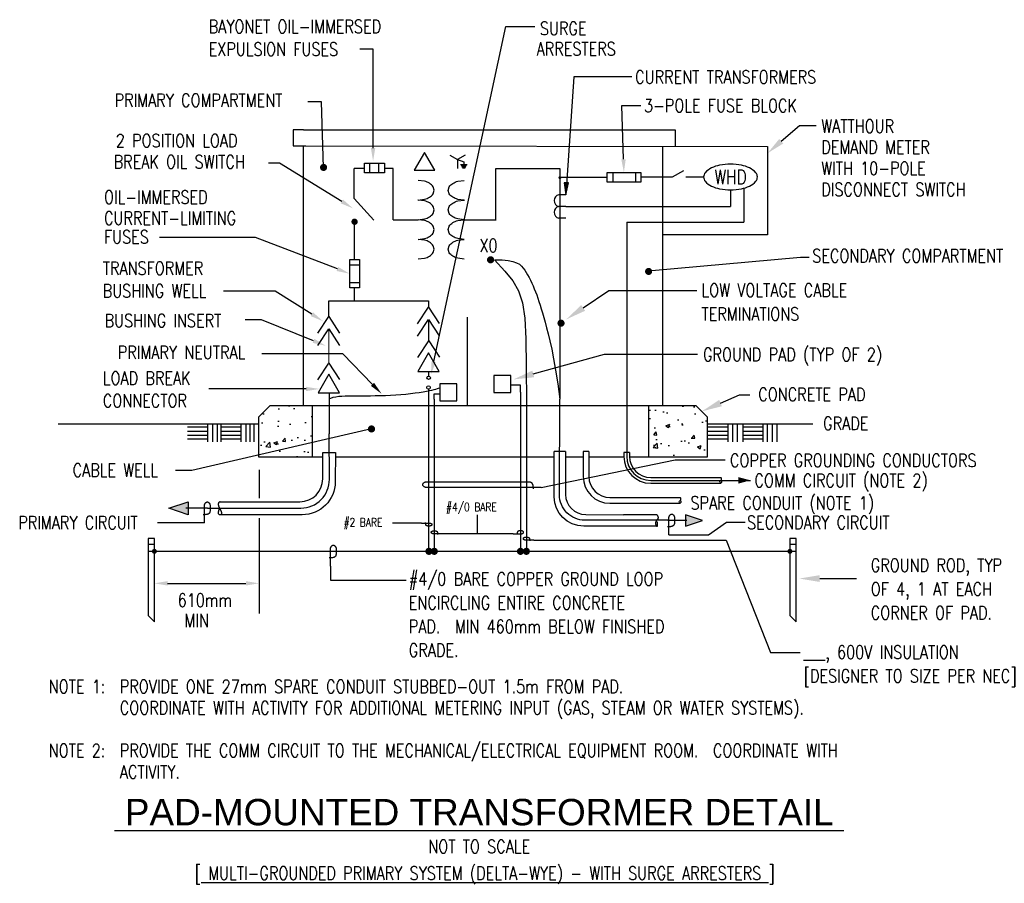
# Model space of a CAD drawing. Extents: x 12 to 249, y -28 to 179.
import ezdxf
from ezdxf.enums import TextEntityAlignment as Align

# ---------------------------------------------------------------- set-up
doc = ezdxf.new("R2010")
doc.units = 0
doc.header["$LTSCALE"] = 25.4
doc.header["$MEASUREMENT"] = 0
doc.layers.get('0').update_dxf_attribs({"color": 2, "linetype": 'CONTINUOUS'})
doc.layers.add('E-DETL', color=2, linetype='CONTINUOUS')
doc.layers.add('E-DETL-TEXT', color=3, linetype='CONTINUOUS')
doc.styles.add('ROMAND', font='swiss.ttf', dxfattribs={"width": 0.8})
doc.styles.add('ROMANS', font='romans.shx', dxfattribs={"width": 0.8})
doc.styles.get("Standard").update_dxf_attribs({"font": 'romans.shx', "width": 0.8, "height": 3})

# ---------------------------------------------------------------- blocks, each defined once
blk = doc.blocks.new('TELEOUT')
blk.add_lwpolyline([(0, 0), (-0.1015, -0.1758), (0.1015, -0.1758)], close=True)
blk = doc.blocks.new('HOMERUN')
blk.add_solid([(0, 0), (0.1153, 0.031), (0.1153, -0.031)])
blk = doc.blocks.new('loop')
at = {"color": 0, "linetype": 'Continuous'}
blk.add_lwpolyline([(-1.119, 0), (-1.115, 0), (-0.947, 0), (-0.809, 0), (-0.694, 0), (-0.6, 0), (-0.523, 0), (-0.456, 0), (-0.397, 0), (-0.341, 0), (-0.288, 0), (-0.238, 0), (-0.189, 0), (-0.142, 0), (-0.097, 0), (-0.053, 0), (-0.01, 0), (0.033, 0), (0.074, 0), (0.114, -0.001), (0.153, -0.003), (0.19, -0.006), (0.226, -0.011), (0.259, -0.017), (0.289, -0.025), (0.317, -0.036), (0.343, -0.048), (0.365, -0.063), (0.386, -0.079), (0.403, -0.095), (0.419, -0.113), (0.432, -0.131), (0.442, -0.15), (0.45, -0.168), (0.456, -0.186), (0.46, -0.204), (0.461, -0.223), (0.46, -0.241), (0.456, -0.259), (0.45, -0.277), (0.442, -0.295), (0.432, -0.313), (0.419, -0.331), (0.404, -0.348), (0.387, -0.365), (0.367, -0.38), (0.345, -0.394), (0.32, -0.406), (0.293, -0.416), (0.264, -0.425), (0.232, -0.431), (0.198, -0.435), (0.162, -0.438), (0.124, -0.44), (0.086, -0.441), (0.045, -0.441), (0.004, -0.441), (-0.038, -0.441), (-0.08, -0.441), (-0.122, -0.44), (-0.163, -0.438), (-0.202, -0.435), (-0.24, -0.43), (-0.275, -0.424), (-0.307, -0.416), (-0.336, -0.405), (-0.362, -0.392), (-0.384, -0.377), (-0.404, -0.359), (-0.421, -0.339), (-0.436, -0.316), (-0.45, -0.292), (-0.461, -0.264), (-0.471, -0.235), (-0.48, -0.202), (-0.488, -0.166), (-0.494, -0.125), (-0.499, -0.08), (-0.502, -0.03), (-0.505, 0.027), (-0.505, 0.09)], dxfattribs=at)

msp = doc.modelspace()

# ---------------------------------------------------------------- hatches: boundary and pattern name
at = {"layer": 'E-DETL'}
h = msp.add_hatch(dxfattribs=at)
h.set_pattern_fill('AR-CONC', color=256, scale=1.27, style=0)
h.paths.add_polyline_path([(177.5, 83.84), (174.76, 86.58), (163.27, 86.58), (163.27, 74.24), (177.5, 74.24)])
h.paths.add_polyline_path([(82.41, 86.58), (72.23, 86.58), (69.49, 83.84), (69.49, 74.24), (82.41, 74.24)])

# ---------------------------------------------------------------- linework, layer by layer
for p, q in [((80.83, 149.07), (191.95, 148.98)), ((191.95, 148.98), (191.95, 127.66)), ((94.99, 144.95), (99.75, 144.95)), ((94.99, 142.58), (94.99, 144.95)), ((96.22, 142.58), (96.22, 144.95)), ((98.39, 142.58), (98.39, 144.95)), ((99.75, 144.95), (99.75, 142.58)), ((115.52, 146.86), (117.38, 145.79)), ((119.23, 146.86), (117.38, 145.79)), ((117.38, 145.79), (118.86, 145.25)), ((117.38, 145.79), (117.38, 143.64)), ((118.04, 144.64), (119.67, 144.64)), ((118.86, 145.25), (118.86, 144.64)), ((92.51, 136.46), (92.51, 143.68)), ((99.75, 142.58), (94.99, 142.58)), ((118.21, 144.36), (119.5, 144.36)), ((118.38, 144.07), (119.33, 144.07)), ((118.55, 143.78), (119.16, 143.78)), ((141.99, 143.68), (141.99, 120.95)), ((154.71, 142.7), (154.71, 140.34)), ((160.22, 142.7), (160.22, 140.34)), ((169.08, 141.62), (171.83, 143.21)), ((153.34, 141.45), (141.99, 141.45)), ((183.05, 138.51), (183.05, 134.51)), ((186.27, 138.91), (186.27, 130.72)), ((97.25, 131.25), (92.51, 136.46)), ((143.39, 137.33), (141.7, 137.33)), ((143.39, 134.51), (141.7, 134.51)), ((143.39, 134.51), (183.05, 134.51)), ((92.59, 121.78), (92.59, 130.45)), ((101.89, 131.33), (107.86, 131.33)), ((109.42, 131.14), (107.86, 131.33)), ((143.39, 131.7), (141.7, 131.7)), ((158.06, 130.72), (158.06, 74.38)), ((158.06, 130.72), (186.27, 130.72)), ((111.75, 128.97), (111.5, 129.8)), ((111.5, 128.13), (111.75, 128.97)), ((107.86, 126.6), (109.42, 126.79)), ((191.95, 127.66), (166.7, 127.66)), ((91.41, 114.91), (91.41, 121.78)), ((91.41, 121.78), (93.78, 121.78)), ((93.78, 121.78), (93.78, 114.91)), ((141.99, 120.95), (142.01, 102.4)), ((93.78, 120.41), (91.41, 120.41)), ((93.78, 116.13), (91.41, 116.13)), ((93.78, 114.91), (91.41, 114.91)), ((86.37, 108.03), (86.37, 111.84)), ((142.01, 102.4), (142.01, 89.1)), ((86.46, 89.62), (86.46, 79.85)), ((69.49, 83.84), (72.23, 86.58)), ((174.76, 86.58), (72.23, 86.58)), ((82.41, 86.58), (82.41, 74.24)), ((133.93, 87.37), (133.93, 51.54)), ((163.27, 86.58), (163.27, 74.24)), ((174.76, 86.58), (177.5, 83.84)), ((69.49, 83.84), (69.49, 74.24)), ((177.5, 74.24), (177.5, 83.84)), ((21.25, 82.25), (69.49, 82.25)), ((177.5, 82.25), (202.85, 82.25)), ((69.49, 74.24), (84.92, 74.24)), ((87.97, 74.24), (140.6, 74.24)), ((143.33, 74.24), (147.59, 74.24)), ((148.96, 75.6), (147.59, 75.6)), ((147.59, 75.6), (147.59, 69.56)), ((148.96, 75.6), (148.96, 69.56)), ((148.96, 74.24), (157.38, 74.24)), ((157.38, 75.35), (157.38, 74.38)), ((158.75, 75.35), (157.38, 75.35)), ((158.75, 75.35), (158.75, 74.38)), ((158.75, 74.24), (177.5, 74.24)), ((163.83, 69.3), (180.7, 69.3)), ((163.83, 68.62), (187.83, 68.62)), ((163.83, 67.93), (180.7, 67.93)), ((154.04, 64.48), (170.91, 64.48)), ((154.04, 63.11), (170.91, 63.11)), ((42.89, 53.24), (44.43, 53.24)), ((197.32, 53.24), (198.86, 53.24)), ((42.89, 51.54), (198.86, 51.54))]:
    msp.add_line(p, q, dxfattribs=at)
for points in [[(80.29, 152.93), (77.78, 152.93), (77.78, 149.07), (80.83, 149.07)], [(80.29, 152.93), (166.7, 152.93)], [(166.7, 152.93), (169.7, 152.93), (169.7, 149.07)], [(80.29, 86.58), (80.29, 149.07)], [(166.7, 148.98), (166.7, 86.58)], [(94.99, 143.68), (92.51, 143.68)], [(101.89, 131.33), (101.89, 143.68), (99.75, 143.68)], [(126.58, 131.32), (126.58, 143.68), (141.99, 143.68)], [(161.44, 141.62), (169.08, 141.62)], [(172.26, 141.62), (176.6, 141.62)], [(118.98, 131.32), (126.67, 131.32)], [(126.22, 121.69), (128.76, 118.97), (130.68, 116.61), (132.04, 114.21), (132.96, 111.35), (133.52, 107.64), (133.8, 102.67), (133.91, 96.05), (133.93, 87.37)], [(126.22, 121.69), (128.06, 121.64), (129.53, 121.5), (130.68, 121.28), (131.57, 120.98), (132.25, 120.62), (132.78, 120.19), (133.19, 119.71), (133.55, 119.19), (133.89, 118.63), (134.23, 118.04), (134.57, 117.42), (134.9, 116.77), (135.22, 116.09), (135.53, 115.4), (135.83, 114.68), (136.13, 113.96), (136.41, 113.22), (136.68, 112.45), (136.96, 111.65), (137.23, 110.8), (137.51, 109.89), (137.81, 108.9), (138.12, 107.82), (138.45, 106.65), (138.8, 105.35), (139.18, 103.88), (139.59, 102.18), (140.02, 100.19), (140.47, 97.85), (140.96, 95.1), (141.47, 91.87), (142.01, 88.13)], [(92.59, 111.84), (92.59, 114.91)], [(86.37, 111.84), (110.41, 111.84)], [(110.41, 111.84), (110.41, 110.28)], [(107.76, 106.29), (110.39, 110.31), (112.98, 106.34)], [(83.74, 104.02), (86.37, 108.04), (88.95, 104.07)], [(107.76, 103.32), (110.39, 107.34), (112.98, 103.37)], [(119.65, 107.85), (119.65, 86.75)], [(83.74, 101.05), (86.37, 105.07), (88.95, 101.1)], [(107.83, 98.18), (110.46, 102.2), (113.04, 98.23)], [(83.74, 92.82), (86.37, 96.83), (88.95, 92.87)], [(110.41, 94.86), (110.41, 93.73)], [(86.46, 88.21), (86.89, 88.41), (87.46, 88.6), (88.09, 88.74), (88.77, 88.84), (89.51, 88.91), (90.31, 88.96), (91.17, 88.98), (92.1, 88.99), (93.09, 88.99), (94.14, 88.99), (95.25, 88.99), (96.4, 88.99), (97.58, 89), (98.79, 89.02), (100.02, 89.06), (101.25, 89.11), (102.49, 89.19), (103.71, 89.28), (104.9, 89.38), (106.04, 89.51), (107.13, 89.64), (108.14, 89.77), (109.07, 89.91), (109.89, 90.06), (110.6, 90.2), (111.2, 90.34), (111.71, 90.47), (112.14, 90.59), (112.51, 90.69), (112.82, 90.78), (113.1, 90.85), (113.13, 90.86)], [(110.47, 51.54), (110.47, 90.57)], [(132.51, 89.83), (132.51, 91.56), (130.2, 91.56)], [(111.77, 88.14), (111.77, 89.44), (113.13, 89.44)], [(111.77, 88.14), (111.77, 51.54)], [(132.51, 89.83), (132.51, 51.54)], [(142.01, 89.1), (142.01, 88.13)], [(57.22, 81.38), (52.38, 81.38)], [(57.22, 82.2), (57.22, 77.89)], [(58.44, 82.2), (58.44, 77.89)], [(59.54, 82.2), (59.54, 77.89)], [(60.4, 82.2), (60.4, 77.89)], [(65.24, 81.38), (60.4, 81.38)], [(65.24, 82.2), (65.24, 77.89)], [(66.41, 82.2), (66.41, 77.89)], [(67.42, 82.2), (67.42, 77.89)], [(68.37, 82.2), (68.37, 77.89)], [(182.43, 81.38), (177.6, 81.38)], [(182.43, 82.2), (182.43, 77.89)], [(183.48, 82.2), (183.48, 77.89)], [(184.66, 82.2), (184.66, 77.89)], [(185.98, 82.2), (185.98, 77.89)], [(190.81, 81.38), (185.98, 81.38)], [(190.81, 82.2), (190.81, 77.89)], [(191.85, 82.2), (191.85, 77.89)], [(193.04, 82.2), (193.04, 77.89)], [(194.22, 82.2), (194.22, 77.89)], [(57.22, 80.37), (52.38, 80.37)], [(57.22, 79.43), (52.38, 79.43)], [(57.22, 78.54), (52.38, 78.54)], [(65.24, 80.37), (60.4, 80.37)], [(65.24, 79.43), (60.4, 79.43)], [(65.24, 78.54), (60.4, 78.54)], [(182.43, 80.37), (177.6, 80.37)], [(182.43, 79.43), (177.6, 79.43)], [(182.43, 78.54), (177.6, 78.54)], [(190.81, 80.37), (185.98, 80.37)], [(190.81, 79.43), (185.98, 79.43)], [(190.81, 78.54), (185.98, 78.54)], [(143.33, 75.6), (140.59, 75.6)], [(57.18, 61.95), (51.95, 61.95)], [(60.23, 63.44), (60.16, 63.43), (60.09, 63.41), (60.04, 63.38), (59.99, 63.35), (59.95, 63.31), (59.91, 63.27), (59.88, 63.22), (59.85, 63.18), (59.83, 63.13), (59.82, 63.08), (59.81, 63.03), (59.8, 62.98), (59.79, 62.93), (59.79, 62.88), (59.79, 62.83), (59.8, 62.78), (59.8, 62.73), (59.81, 62.67), (59.81, 62.62), (59.82, 62.57), (59.83, 62.52), (59.85, 62.46), (59.86, 62.41), (59.88, 62.35), (59.91, 62.3), (59.93, 62.25), (59.96, 62.19), (59.99, 62.14), (60.02, 62.08), (60.05, 62.02), (60.09, 61.97), (60.12, 61.91), (60.15, 61.86), (60.18, 61.8), (60.21, 61.74), (60.23, 61.68), (60.26, 61.62), (60.29, 61.56), (60.32, 61.5), (60.35, 61.44), (60.37, 61.38), (60.4, 61.32), (60.43, 61.25), (60.45, 61.19), (60.48, 61.13), (60.5, 61.07), (60.52, 61.01), (60.54, 60.95), (60.56, 60.9), (60.57, 60.84), (60.58, 60.79), (60.58, 60.74), (60.58, 60.7), (60.58, 60.66), (60.58, 60.61), (60.57, 60.58), (60.56, 60.54), (60.55, 60.51), (60.54, 60.48), (60.52, 60.45), (60.5, 60.43), (60.47, 60.41), (60.45, 60.39), (60.42, 60.37), (60.39, 60.35), (60.36, 60.34), (60.33, 60.33), (60.29, 60.32), (60.26, 60.32), (60.22, 60.32), (60.18, 60.32), (60.15, 60.33), (60.11, 60.34), (60.08, 60.35), (60.04, 60.37), (60.01, 60.4), (59.98, 60.42), (59.95, 60.45), (59.92, 60.49), (59.9, 60.53), (59.88, 60.57), (59.86, 60.62), (59.85, 60.67), (59.84, 60.72), (59.84, 60.79), (59.84, 60.86), (59.84, 60.94), (59.86, 61.02), (59.87, 61.12), (59.89, 61.22), (59.92, 61.33), (59.94, 61.44), (59.97, 61.56), (60.01, 61.69), (60.04, 61.82), (60.08, 61.96)], [(60.23, 63.44), (69.17, 63.44)], [(165.37, 60.35), (157.33, 60.35)], [(165.28, 60.35), (165.44, 60.19), (165.49, 60.11), (165.54, 60.03), (165.57, 59.94), (165.59, 59.86), (165.61, 59.77), (165.61, 59.69), (165.61, 59.62), (165.61, 59.55), (165.6, 59.49), (165.58, 59.43), (165.56, 59.38), (165.54, 59.33), (165.52, 59.29), (165.49, 59.25), (165.46, 59.22), (165.43, 59.18), (165.4, 59.15), (165.36, 59.12), (165.33, 59.09), (165.3, 59.06), (165.27, 59.03), (165.24, 59), (165.21, 58.97), (165.19, 58.94), (165.17, 58.91), (165.15, 58.87), (165.13, 58.83), (165.12, 58.8), (165.1, 58.76), (165.09, 58.72), (165.07, 58.67), (165.06, 58.63), (165.05, 58.58), (165.04, 58.53), (165.03, 58.49), (165.03, 58.44), (165.02, 58.39), (165.01, 58.35), (165.01, 58.3), (165.01, 58.26), (165.01, 58.22), (165.01, 58.17), (165.01, 58.13), (165.02, 58.09), (165.03, 58.05), (165.04, 58.01), (165.05, 57.97), (165.07, 57.92), (165.09, 57.88), (165.11, 57.83), (165.13, 57.79), (165.16, 57.75), (165.18, 57.71), (165.21, 57.67), (165.24, 57.64), (165.27, 57.62), (165.3, 57.6), (165.33, 57.59), (165.36, 57.59), (165.39, 57.59), (165.42, 57.6), (165.44, 57.61), (165.46, 57.63), (165.47, 57.65), (165.48, 57.68), (165.49, 57.71), (165.49, 57.75), (165.5, 57.79), (165.5, 57.83), (165.5, 57.88), (165.5, 57.93), (165.51, 57.99), (165.51, 58.04), (165.51, 58.1), (165.51, 58.16), (165.51, 58.22), (165.5, 58.28), (165.49, 58.34), (165.48, 58.39), (165.47, 58.44), (165.45, 58.49), (165.42, 58.54), (165.38, 58.6), (165.33, 58.66), (165.26, 58.73), (165.17, 58.81), (165.07, 58.9)], [(167.99, 59.03), (172.5, 59.03)]]:
    msp.add_lwpolyline(points, dxfattribs=at)
for points in [[(109.4, 147.51), (106.95, 143.26), (111.86, 143.26)], [(161.44, 142.7), (161.44, 140.34), (153.34, 140.34), (153.34, 142.7)], [(130.18, 89.73), (130.18, 93.84), (126.08, 93.84), (126.08, 89.73)], [(117.23, 87.73), (117.23, 91.83), (113.13, 91.83), (113.13, 87.73)], [(47.88, 61.89), (52.51, 63.44), (52.51, 60.35)], [(176.34, 58.98), (172.22, 60.35), (172.22, 57.6)], [(42.89, 53.09), (42.89, 36.11), (44.43, 34.57), (44.43, 54.63), (42.89, 54.63)], [(197.32, 53.09), (197.32, 36.11), (198.86, 34.57), (198.86, 54.63), (197.32, 54.63)]]:
    msp.add_lwpolyline(points, close=True, dxfattribs=at)
msp.add_lwpolyline([(176.58, 141.61, 0.180358), (176.97, 140.57, 0.103096), (178.47, 139.42, 0.062716), (180.43, 138.77, 0.048932), (183.05, 138.51, 0.048932), (185.67, 138.77, 0.062716), (187.63, 139.42, 0.103096), (189.13, 140.57, 0.180358), (189.52, 141.61, 0.180358), (189.13, 142.64, 0.103096), (187.63, 143.79, 0.062716), (185.67, 144.44, 0.048932), (183.05, 144.7, 0.048932), (180.43, 144.44, 0.062716), (178.47, 143.79, 0.103096), (176.97, 142.64, 0.180358)], format="xyb", close=True, dxfattribs=at)
for points in [[(111.75, 138.42), (111.5, 139.25, 0.107019), (110.61, 140.09, 0.074991), (109.42, 140.59), (107.86, 140.78)], [(115.09, 138.4), (115.35, 139.24, -0.107019), (116.23, 140.08, -0.074991), (117.43, 140.58), (118.98, 140.77)], [(107.86, 136.05), (107.86, 136.05), (109.42, 136.25, 0.074991), (110.61, 136.75, 0.107019), (111.5, 137.58), (111.75, 138.42)], [(118.99, 136.04), (118.98, 136.04), (117.43, 136.23, -0.074991), (116.23, 136.73, -0.107019), (115.35, 137.57), (115.09, 138.4)], [(111.75, 133.7), (111.5, 134.53, 0.107019), (110.61, 135.37, 0.074991), (109.42, 135.87), (107.86, 136.06), (107.78, 136.05, 0.074991)], [(115.09, 133.68), (115.35, 134.52, -0.107019), (116.23, 135.35, -0.074991), (117.43, 135.85), (118.98, 136.05), (119.07, 136.04, -0.074991)], [(107.86, 131.33), (109.42, 131.52, 0.074991), (110.61, 132.02, 0.107019), (111.5, 132.86), (111.75, 133.7)], [(118.98, 131.32), (117.43, 131.51, -0.074991), (116.23, 132.01, -0.107019), (115.35, 132.85), (115.09, 133.68)], [(115.09, 128.95), (115.35, 129.79, -0.107019), (116.23, 130.63, -0.074991), (117.43, 131.13), (118.98, 131.32)], [(118.98, 126.59), (117.43, 126.78, -0.074991), (116.23, 127.28, -0.107019), (115.35, 128.12), (115.09, 128.95)], [(111.75, 124.25), (111.5, 125.08, 0.107019), (110.61, 125.92, 0.074991), (109.42, 126.42), (107.86, 126.61)], [(115.09, 124.23), (115.35, 125.07, -0.107019), (116.23, 125.9, -0.074991), (117.43, 126.4), (118.98, 126.6)], [(107.86, 121.88), (109.42, 122.07, 0.074991), (110.61, 122.57, 0.107019), (111.5, 123.41), (111.75, 124.25)], [(118.98, 121.87), (117.43, 122.06, -0.074991), (116.23, 122.56, -0.107019), (115.35, 123.4), (115.09, 124.23)], [(167.99, 59.03), (147.99, 59.03, -0.416146), (141.9, 65.16), (142.01, 88.13)], [(57.18, 61.95), (79.68, 61.95, 0.416146), (86.53, 68.86), (86.46, 79.85)], [(69.17, 63.44), (79.45, 63.47, 0.413271), (84.92, 68.96), (84.92, 75.35), (87.97, 75.35), (87.95, 68.29, -0.413462), (80, 60.35), (60.23, 60.35)], [(165.28, 57.6), (147.71, 57.6, -0.413462), (140.64, 64.66), (140.59, 75.6)], [(143.33, 75.6), (143.33, 65.25, 0.413271), (148.2, 60.38), (157.33, 60.35)], [(180.7, 68.62, -0.577089), (180.7, 67.93, -0.577089), (180.7, 68.62, 0.577089), (180.7, 69.3, 0.577089)], [(170.91, 63.79, -0.577089), (170.91, 63.11, -0.577089), (170.91, 63.79, 0.577089), (170.91, 64.48, 0.577089)]]:
    msp.add_lwpolyline(points, format="xyb", dxfattribs=at)
for points, const_width in [([(141.82, 141.45, 1), (142.16, 141.45, 1)], 0.343), ([(92.21, 130.84, 1), (92.97, 130.84, 1)], 0.762), ([(92.35, 130.86, 1), (92.7, 130.86, 1)], 0.343), ([(124.88, 121.68, 1), (125.74, 121.68, 1)], 0.857), ([(141.83, 106.43, 1), (142.69, 106.43, 1)], 0.857), ([(44.13, 51.54, 1), (44.73, 51.54, 1)], 0.6), ([(110.04, 51.54, 1), (110.9, 51.54, 1)], 0.857), ([(111.34, 51.54, 1), (112.2, 51.54, 1)], 0.857), ([(132.08, 51.54, 1), (132.94, 51.54, 1)], 0.857), ([(133.5, 51.54, 1), (134.35, 51.54, 1)], 0.857), ([(197.02, 51.54, 1), (197.62, 51.54, 1)], 0.6)]:
    msp.add_lwpolyline(points, format="xyb", close=True, dxfattribs=dict(at, const_width=const_width))
at = {"layer": 'E-DETL', "const_width": 0.254}
for points in [[(110.41, 107.31), (110.41, 102.12)], [(86.37, 96.83), (86.37, 105.07)]]:
    msp.add_lwpolyline(points, dxfattribs=at)
at = {"layer": 'E-DETL'}
for centre in [(110.41, 93.31), (110.38, 90.97)]:
    msp.add_circle(centre, 0.413, dxfattribs=at)
for centre, radius, start, end in [((142.02, 135.92), 1.44, 102.6804, 257.3196), ((142.02, 133.11), 1.44, 102.6804, 257.3196), ((108.36, 126.93), 4.34, 58.721, 75.8754), ((109.12, 128.18), 2.87, 34.2871, 58.721), ((109.12, 129.75), 2.87, 301.279, 325.7129), ((108.36, 131), 4.34, 284.1246, 301.279), ((163.83, 74.38), 6.45, 180, 270), ((163.83, 74.38), 5.77, 180, 270), ((163.83, 74.38), 5.08, 180, 270), ((154.04, 69.56), 6.45, 180, 270), ((154.04, 69.56), 5.08, 180, 270)]:
    msp.add_arc(centre, radius, start, end, dxfattribs=at)
for points in [[(52.51, 60.35), (52.51, 63.44), (47.88, 61.89)], [(172.22, 57.6), (172.22, 60.35), (176.34, 58.98)]]:
    msp.add_solid(points, dxfattribs=at)
at = {"layer": 'E-DETL-TEXT'}
for p, q in [((145.35, 165.75), (143.39, 137.33)), ((195.25, 150.22), (199.63, 154.04)), ((199.63, 154.04), (203.66, 154.04)), ((147.59, 110.11), (153.8, 114.31)), ((153.8, 114.31), (174.93, 114.31)), ((135.58, 94.22), (152.76, 99)), ((152.76, 99), (175.08, 99)), ((180.64, 87.22), (185.19, 89.23)), ((185.19, 89.23), (187.65, 89.23)), ((137.48, 66.88), (169.73, 73.53)), ((169.73, 73.53), (181.76, 73.53)), ((122.14, 55.77), (122.14, 60.35)), ((56.45, 58.4), (45.15, 58.4)), ((108.69, 58.33), (101.69, 58.33)), ((177.71, 55.47), (182.06, 58.56)), ((182.06, 58.56), (186.55, 58.56)), ((130.73, 55.77), (113.54, 55.77)), ((168.19, 55.47), (177.71, 55.47)), ((86.77, 47.99), (86.77, 44.61)), ((47.61, 43.84), (66.43, 43.84)), ((86.77, 44.61), (105.01, 44.61)), ((204.52, 44.99), (213.32, 44.99))]:
    msp.add_line(p, q, dxfattribs=at)
for points in [[(111.63, 97.2), (129.02, 177.8), (135.92, 177.8)], [(97.04, 148.57), (97.04, 172.37), (93.82, 172.37)], [(159.31, 165.75), (145.35, 165.75)], [(85.12, 143.91), (84.63, 159.69), (81.38, 159.69)], [(157.3, 145.88), (156.93, 158.79), (161.48, 158.79)], [(89.52, 135.72), (74.49, 144.91), (71.86, 144.91)], [(143.39, 137.33), (144.07, 140.19), (143.04, 140.23), (143.39, 137.33)], [(88.44, 119.49), (68.74, 127.08), (45.64, 127.08)], [(163.21, 119.05), (199.9, 122.35)], [(199.9, 122.35), (201.97, 122.35)], [(82.32, 108.59), (73.51, 114.12), (61.02, 114.12)], [(82.72, 102.18), (70.22, 107.23), (66.28, 107.23)], [(96.9, 91.71), (89.8, 99.03), (70.3, 99.03)], [(80.93, 90.61), (57.55, 90.61)], [(96.66, 80.99), (53.47, 71.02), (49.5, 71.02)], [(69.61, 71.15), (69.61, 64.32)], [(137.48, 66.88), (137.47, 66.88), (136.93, 66.88), (136.49, 66.88), (136.13, 66.88), (135.83, 66.88), (135.58, 66.88), (135.37, 66.88), (135.19, 66.88), (135.01, 66.88), (134.84, 66.88), (134.68, 66.88), (134.53, 66.88), (134.38, 66.88), (134.23, 66.88), (134.09, 66.88), (133.96, 66.88), (110.37, 66.88), (110.23, 66.88), (110.11, 66.88), (109.98, 66.89), (109.87, 66.9), (109.75, 66.91), (109.65, 66.93), (109.55, 66.96), (109.46, 66.99), (109.38, 67.03), (109.31, 67.08), (109.25, 67.13), (109.19, 67.18), (109.14, 67.24), (109.1, 67.3), (109.07, 67.36), (109.04, 67.41), (109.02, 67.47), (109.01, 67.53), (109.01, 67.59), (109.01, 67.64), (109.02, 67.7), (109.04, 67.76), (109.07, 67.82), (109.1, 67.87), (109.14, 67.93), (109.19, 67.99), (109.24, 68.04), (109.3, 68.09), (109.37, 68.13), (109.45, 68.17), (109.54, 68.2), (109.63, 68.23), (109.73, 68.25), (109.84, 68.26), (109.96, 68.27), (110.07, 68.28), (110.2, 68.28), (110.33, 68.28), (133.91, 68.28), (134.04, 68.28), (134.18, 68.28), (134.31, 68.28), (134.44, 68.27), (134.57, 68.26), (134.69, 68.25), (134.8, 68.23), (134.9, 68.2), (134.99, 68.17), (135.07, 68.13), (135.14, 68.08), (135.21, 68.02), (135.26, 67.96), (135.31, 67.89), (135.35, 67.81), (135.39, 67.72), (135.42, 67.63), (135.45, 67.52), (135.47, 67.41), (135.49, 67.28), (135.51, 67.13), (135.52, 66.97), (135.53, 66.8), (135.53, 66.6)], [(69.61, 59.49), (69.61, 36.56)], [(135.7, 54.23), (182.02, 54.25), (192.63, 27.2), (199.83, 27.2)]]:
    msp.add_lwpolyline(points, dxfattribs=at)
at = {"layer": 'E-DETL-TEXT', "const_width": 0.857}
for points in [[(84.7, 143.91, 1), (85.55, 143.91, 1)], [(162.91, 118.89, 1), (163.76, 118.89, 1)], [(96.23, 80.99, 1), (97.09, 80.99, 1)]]:
    msp.add_lwpolyline(points, format="xyb", close=True, dxfattribs=at)
at = {"layer": 'E-DETL-TEXT'}
for points in [[(195.74, 149.67), (194.77, 150.77), (191.95, 147.33)], [(97.57, 148.57), (97.04, 145.39), (96.51, 148.57)], [(157.83, 145.89), (157.39, 142.7), (156.77, 145.86)], [(143.04, 140.23), (144.07, 140.19), (143.39, 137.33)], [(89.8, 136.17), (92.23, 134.06), (89.25, 135.27)], [(88.63, 119.98), (91.41, 118.34), (88.25, 118.99)], [(82.6, 109.03), (85, 106.9), (82.03, 108.14)], [(148.05, 109.42), (147.13, 110.79), (143.5, 107.34)], [(82.92, 102.67), (85.66, 100.99), (82.52, 101.69)], [(112.14, 97.09), (110.96, 94.1), (111.11, 97.31)], [(135.8, 93.43), (135.36, 95.02), (130.82, 92.9)], [(80.93, 91.13), (84.1, 90.61), (80.93, 90.08)], [(97.28, 92.08), (99.11, 89.43), (96.52, 91.34)], [(180.98, 86.46), (180.31, 87.97), (176.13, 85.21)], [(204.52, 44.17), (204.52, 45.81), (199.59, 44.99)], [(47.61, 44.37), (47.61, 43.31), (44.43, 43.84)], [(66.43, 44.37), (66.43, 43.31), (69.61, 43.84)]]:
    msp.add_solid(points, dxfattribs=at)

# ---------------------------------------------------------------- block references
at = {"layer": 'E-DETL', "xscale": 25.4, "yscale": 25.4, "zscale": 25.4}
for p in [(110.36, 99.3), (86.37, 94.13)]:
    msp.add_blockref('TELEOUT', p, dxfattribs=at)
at = {"layer": 'E-DETL', "xscale": 25.4, "yscale": 25.4, "zscale": 25.4, "rotation": 180}
msp.add_blockref('HOMERUN', (187.83, 68.62), dxfattribs=at)
at = {"layer": 'E-DETL-TEXT'}
for p, xscale, yscale, zscale, rotation in [((56.45, 61.95), 3.175, 3.175, 3.174999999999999, 90), ((168.19, 59.03), 3.175, 3.175, 3.174999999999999, 90), ((111.77, 55.77), 1.5875, 1.5875, 1.5875, 180), ((132.51, 55.77), -1.5875, 1.5875, 1.5875, 180), ((133.93, 54.23), 1.5875, 1.5875, 1.5875, 180), ((86.77, 51.54), 3.175, 3.175, 3.174999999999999, 90)]:
    msp.add_blockref('loop', p, dxfattribs=dict(at, xscale=xscale, yscale=yscale, zscale=zscale, rotation=rotation))
at = {"layer": 'E-DETL-TEXT', "xscale": 1.5875, "yscale": 1.5875, "zscale": 1.5875}
msp.add_blockref('loop', (110.47, 58.33), dxfattribs=at)

# ---------------------------------------------------------------- texts
at = {"layer": 'E-DETL', "style": 'ROMANS', "width": 0.8}
msp.add_text('WHD', height=3.376, dxfattribs=at).set_placement((183.05, 141.61), align=Align.MIDDLE)
at = {"layer": 'E-DETL-TEXT', "style": 'ROMANS', "width": 0.8}
for s, height, p in [('BAYONET OIL-IMMERSED', 3.175, (57.49, 176.23)), ('SURGE', 3.175, (137.19, 175.78)), ('EXPULSION FUSES', 3.175, (57.49, 170.79)), ('ARRESTERS', 3.175, (136.38, 170.87)), ('CURRENT TRANSFORMERS', 3.175, (160.1, 164.08)), ('PRIMARY COMPARTMENT', 3.175, (34.84, 158.48)), ('3-POLE FUSE BLOCK', 3.175, (162.23, 157.2)), ('WATTHOUR', 3.175, (204.87, 152.27)), ('2 POSITION LOAD ', 3.175, (35.14, 148.76)), ('DEMAND METER', 3.175, (204.87, 147.19)), ('BREAK OIL SWITCH', 3.175, (34.62, 143.68)), ('WITH 10-POLE', 3.175, (204.87, 142.11)), ('DISCONNECT SWITCH', 3.175, (204.87, 137.03)), ('OIL-IMMERSED', 3.175, (32.3, 135.19)), ('CURRENT-LIMITING', 3.175, (32.3, 130.11)), ('FUSES', 3.175, (32.3, 125.61)), ('X0', 3.175, (122.62, 123.52)), ('SECONDARY COMPARTMENT', 3.175, (202.72, 121.07)), ('TRANSFORMER', 3.175, (31.99, 118.06)), ('BUSHING WELL', 3.175, (31.99, 112.62)), ('LOW VOLTAGE CABLE', 3.175, (176.06, 112.78)), ('TERMINATIONS', 3.175, (176.06, 107.06)), ('BUSHING INSERT', 3.175, (32.45, 105.47)), ('PRIMARY NEUTRAL', 3.175, (35.61, 97.83)), ('GROUND PAD (TYP OF 2)', 3.175, (176.42, 97.31)), ('LOAD BREAK ', 3.175, (32.02, 91.64)), ('CONCRETE PAD', 3.175, (189.72, 87.72)), ('CONNECTOR', 3.175, (32.02, 86.19)), ('GRADE', 3.175, (205.33, 80.74)), ('COPPER GROUNDING CONDUCTORS', 3.175, (182.9, 71.84)), ('CABLE WELL', 3.175, (24.74, 69.48)), ('COMM CIRCUIT (NOTE 2)', 3.175, (188.8, 67.01)), ('SPARE CONDUIT (NOTE 1)', 3.175, (173.4, 61.59)), ('#4/0 BARE', 2, (114.62, 61.2)), ('PRIMARY CIRCUIT', 3.175, (11.66, 56.86)), ('#2 BARE', 2, (89.94, 57.52)), ('SECONDARY CIRCUIT', 3.175, (187.01, 56.88)), ('GROUND ROD, TYP', 3.175, (216.79, 46.6)), ('#4/0 BARE COPPER GROUND LOOP', 3.175, (105.63, 43.3)), ('OF 4, 1 AT EACH', 3.175, (216.79, 40.89)), ('610mm', 3.175, (50.03, 38.22)), ('ENCIRCLING ENTIRE CONCRETE ', 3.175, (105.63, 37.58)), ('CORNER OF PAD.', 3.175, (216.79, 35.17)), ('MIN', 3.175, (51.65, 33.31)), ('PAD.  MIN 460mm BELOW FINISHED', 3.175, (105.63, 31.87)), ('GRADE.', 3.175, (105.63, 26.15)), ('___, 600V INSULATION', 3.175, (200.62, 25.69)), ('[DESIGNER TO SIZE PER NEC]', 3.175, (200.62, 19.97))]:
    msp.add_text(s, height=height, dxfattribs=at).set_placement(p)
at = {"layer": 'E-DETL-TEXT', "width": 0.8}
for s, p in [('NOTE 1:  ', (36.1, 17.43)), ('NOTE 2:  ', (36.1, 2.01))]:
    msp.add_text(s, height=3.175, dxfattribs=at).set_placement(p, align=Align.RIGHT)
for s, p in [('PROVIDE ONE 27mm SPARE CONDUIT STUBBED-OUT 1.5m FROM PAD.', (36.1, 17.43)), ('COORDINATE WITH ACTIVITY FOR ADDITIONAL METERING INPUT (GAS, STEAM OR WATER SYSTEMS).', (36.1, 12.29)), ('PROVIDE THE COMM CIRCUIT TO THE MECHANICAL/ELECTRICAL EQUIPMENT ROOM.  COORDINATE WITH', (36.1, 2.01)), ('ACTIVITY.', (36.1, -3.13))]:
    msp.add_text(s, height=3.175, dxfattribs=at).set_placement(p)
at = {"layer": 'E-DETL-TEXT', "color": 5, "style": 'ROMAND'}
msp.add_text('%%u PAD-MOUNTED TRANSFORMER DETAIL ', height=6.35, dxfattribs=at).set_placement((122.58, -14.38), align=Align.CENTER)
at = {"layer": 'E-DETL-TEXT', "style": 'ROMANS', "width": 0.8}
for s, p in [('NOT TO SCALE', (122.58, -21.06)), ('[%%u MULTI-GROUNDED PRIMARY SYSTEM (DELTA-WYE) - WITH SURGE ARRESTERS %%U]', (123.9, -27.49))]:
    msp.add_text(s, height=3.175, dxfattribs=at).set_placement(p, align=Align.CENTER)

doc.saveas('drawing.dxf')
